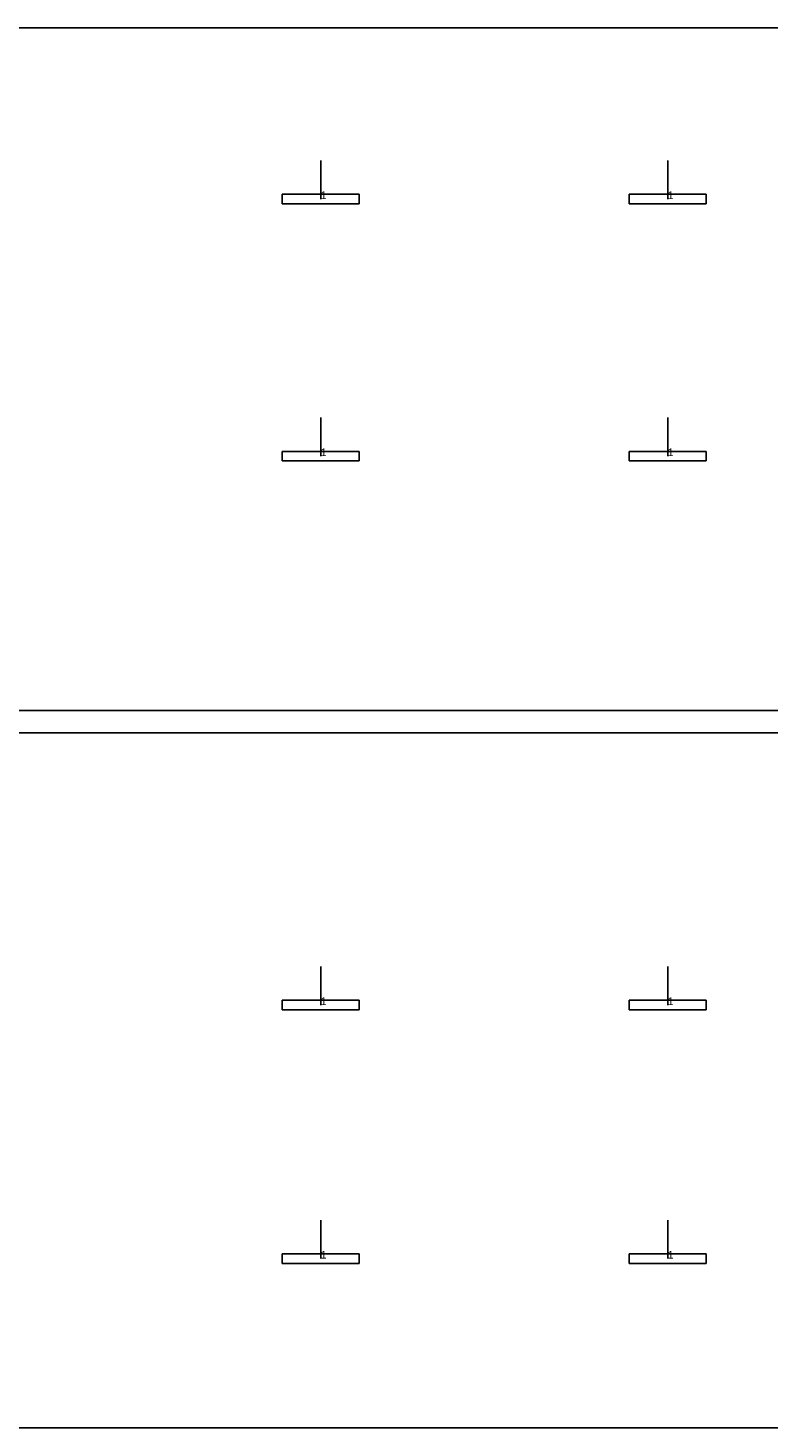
# Model space of a CAD drawing. Extents: x 185653 to 266956, y -482042 to -463482.
# Tile 4 of 6: x 216780 to 226390, y -482042 to -463882. Entities that reach past the tile are written whole.
import ezdxf

# ---------------------------------------------------------------- set-up
doc = ezdxf.new("R2010")
doc.units = 0
doc.header["$MEASUREMENT"] = 0
for name, color, linetype in [('DLXFURN', 5, 'Continuous'), ('DLXLUM', 2, 'Continuous'), ('DLXLUMEX', 2, 'Continuous')]:
    doc.layers.add(name, color=color, linetype=linetype)

# ---------------------------------------------------------------- blocks, each defined once
blk = doc.blocks.new('*U8')
at = {"color": 1}
blk.add_line((0, 0), (0, 500), dxfattribs=at)
for p, q in [((500, 62.5), (-500, 62.5)), ((-500, 62.5), (-500, -62.5)), ((-500, 62.5), (-500, -62.5)), ((-500, -62.5), (-500, 62.5)), ((-500, 62.5), (-500, 62.5)), ((500, 62.5), (-500, 62.5)), ((-500, 62.5), (-500, 62.5)), ((-500, 62.5), (500, 62.5)), ((-500, -62.5), (-500, 62.5)), ((-500, 62.5), (500, 62.5)), ((500, -62.5), (500, 62.5)), ((500, 62.5), (500, 62.5)), ((500, -62.5), (500, 62.5)), ((500, 62.5), (500, 62.5)), ((500, 62.5), (500, -62.5)), ((500, 62.5), (500, -62.5)), ((-500, -62.5), (500, -62.5)), ((-500, -62.5), (500, -62.5)), ((500, -62.5), (-500, -62.5)), ((-500, -62.5), (-500, -62.5)), ((-500, -62.5), (-500, -62.5)), ((500, -62.5), (-500, -62.5)), ((500, -62.5), (500, -62.5)), ((500, -62.5), (500, -62.5))]:
    blk.add_line(p, q)
at = {"layer": 'DLXLUMEX', "color": 7}
blk.add_text('1', height=100, dxfattribs=at).set_placement((0, 0))
blk = doc.blocks.new('*U9')
at = {"color": 1}
blk.add_line((0, 0), (0, 500), dxfattribs=at)
for p, q in [((500, 62.5), (-500, 62.5)), ((-500, 62.5), (-500, -62.5)), ((-500, 62.5), (-500, -62.5)), ((-500, -62.5), (-500, 62.5)), ((-500, 62.5), (-500, 62.5)), ((500, 62.5), (-500, 62.5)), ((-500, 62.5), (-500, 62.5)), ((-500, 62.5), (500, 62.5)), ((-500, -62.5), (-500, 62.5)), ((-500, 62.5), (500, 62.5)), ((500, -62.5), (500, 62.5)), ((500, 62.5), (500, 62.5)), ((500, -62.5), (500, 62.5)), ((500, 62.5), (500, 62.5)), ((500, 62.5), (500, -62.5)), ((500, 62.5), (500, -62.5)), ((-500, -62.5), (500, -62.5)), ((-500, -62.5), (500, -62.5)), ((500, -62.5), (-500, -62.5)), ((-500, -62.5), (-500, -62.5)), ((-500, -62.5), (-500, -62.5)), ((500, -62.5), (-500, -62.5)), ((500, -62.5), (500, -62.5)), ((500, -62.5), (500, -62.5))]:
    blk.add_line(p, q)
at = {"layer": 'DLXLUMEX', "color": 7}
blk.add_text('1', height=100, dxfattribs=at).set_placement((0, 0))
blk = doc.blocks.new('*U10')
at = {"color": 1}
blk.add_line((0, 0), (0, 500), dxfattribs=at)
for p, q in [((500, 62.5), (-500, 62.5)), ((-500, 62.5), (-500, -62.5)), ((-500, 62.5), (-500, -62.5)), ((-500, -62.5), (-500, 62.5)), ((-500, 62.5), (-500, 62.5)), ((500, 62.5), (-500, 62.5)), ((-500, 62.5), (-500, 62.5)), ((-500, 62.5), (500, 62.5)), ((-500, -62.5), (-500, 62.5)), ((-500, 62.5), (500, 62.5)), ((500, -62.5), (500, 62.5)), ((500, 62.5), (500, 62.5)), ((500, -62.5), (500, 62.5)), ((500, 62.5), (500, 62.5)), ((500, 62.5), (500, -62.5)), ((500, 62.5), (500, -62.5)), ((-500, -62.5), (500, -62.5)), ((-500, -62.5), (500, -62.5)), ((500, -62.5), (-500, -62.5)), ((-500, -62.5), (-500, -62.5)), ((-500, -62.5), (-500, -62.5)), ((500, -62.5), (-500, -62.5)), ((500, -62.5), (500, -62.5)), ((500, -62.5), (500, -62.5))]:
    blk.add_line(p, q)
at = {"layer": 'DLXLUMEX', "color": 7}
blk.add_text('1', height=100, dxfattribs=at).set_placement((0, 0))
blk = doc.blocks.new('*U12')
at = {"color": 1}
blk.add_line((0, 0), (0, 500), dxfattribs=at)
for p, q in [((500, 62.5), (-500, 62.5)), ((-500, 62.5), (-500, -62.5)), ((-500, 62.5), (-500, -62.5)), ((-500, -62.5), (-500, 62.5)), ((-500, 62.5), (-500, 62.5)), ((500, 62.5), (-500, 62.5)), ((-500, 62.5), (-500, 62.5)), ((-500, 62.5), (500, 62.5)), ((-500, -62.5), (-500, 62.5)), ((-500, 62.5), (500, 62.5)), ((500, -62.5), (500, 62.5)), ((500, 62.5), (500, 62.5)), ((500, -62.5), (500, 62.5)), ((500, 62.5), (500, 62.5)), ((500, 62.5), (500, -62.5)), ((500, 62.5), (500, -62.5)), ((-500, -62.5), (500, -62.5)), ((-500, -62.5), (500, -62.5)), ((500, -62.5), (-500, -62.5)), ((-500, -62.5), (-500, -62.5)), ((-500, -62.5), (-500, -62.5)), ((500, -62.5), (-500, -62.5)), ((500, -62.5), (500, -62.5)), ((500, -62.5), (500, -62.5))]:
    blk.add_line(p, q)
at = {"layer": 'DLXLUMEX', "color": 7}
blk.add_text('1', height=100, dxfattribs=at).set_placement((0, 0))
blk = doc.blocks.new('*U30')
at = {"color": 1}
blk.add_line((0, 0), (0, 500), dxfattribs=at)
for p, q in [((500, 62.5), (-500, 62.5)), ((-500, 62.5), (-500, -62.5)), ((-500, 62.5), (-500, -62.5)), ((-500, -62.5), (-500, 62.5)), ((-500, 62.5), (-500, 62.5)), ((500, 62.5), (-500, 62.5)), ((-500, 62.5), (-500, 62.5)), ((-500, 62.5), (500, 62.5)), ((-500, -62.5), (-500, 62.5)), ((-500, 62.5), (500, 62.5)), ((500, -62.5), (500, 62.5)), ((500, 62.5), (500, 62.5)), ((500, -62.5), (500, 62.5)), ((500, 62.5), (500, 62.5)), ((500, 62.5), (500, -62.5)), ((500, 62.5), (500, -62.5)), ((-500, -62.5), (500, -62.5)), ((-500, -62.5), (500, -62.5)), ((500, -62.5), (-500, -62.5)), ((-500, -62.5), (-500, -62.5)), ((-500, -62.5), (-500, -62.5)), ((500, -62.5), (-500, -62.5)), ((500, -62.5), (500, -62.5)), ((500, -62.5), (500, -62.5))]:
    blk.add_line(p, q)
at = {"layer": 'DLXLUMEX', "color": 7}
blk.add_text('1', height=100, dxfattribs=at).set_placement((0, 0))
blk = doc.blocks.new('*U31')
at = {"color": 1}
blk.add_line((0, 0), (0, 500), dxfattribs=at)
for p, q in [((500, 62.5), (-500, 62.5)), ((-500, 62.5), (-500, -62.5)), ((-500, 62.5), (-500, -62.5)), ((-500, -62.5), (-500, 62.5)), ((-500, 62.5), (-500, 62.5)), ((500, 62.5), (-500, 62.5)), ((-500, 62.5), (-500, 62.5)), ((-500, 62.5), (500, 62.5)), ((-500, -62.5), (-500, 62.5)), ((-500, 62.5), (500, 62.5)), ((500, -62.5), (500, 62.5)), ((500, 62.5), (500, 62.5)), ((500, -62.5), (500, 62.5)), ((500, 62.5), (500, 62.5)), ((500, 62.5), (500, -62.5)), ((500, 62.5), (500, -62.5)), ((-500, -62.5), (500, -62.5)), ((-500, -62.5), (500, -62.5)), ((500, -62.5), (-500, -62.5)), ((-500, -62.5), (-500, -62.5)), ((-500, -62.5), (-500, -62.5)), ((500, -62.5), (-500, -62.5)), ((500, -62.5), (500, -62.5)), ((500, -62.5), (500, -62.5))]:
    blk.add_line(p, q)
at = {"layer": 'DLXLUMEX', "color": 7}
blk.add_text('1', height=100, dxfattribs=at).set_placement((0, 0))
blk = doc.blocks.new('*U32')
at = {"color": 1}
blk.add_line((0, 0), (0, 500), dxfattribs=at)
for p, q in [((500, 62.5), (-500, 62.5)), ((-500, 62.5), (-500, -62.5)), ((-500, 62.5), (-500, -62.5)), ((-500, -62.5), (-500, 62.5)), ((-500, 62.5), (-500, 62.5)), ((500, 62.5), (-500, 62.5)), ((-500, 62.5), (-500, 62.5)), ((-500, 62.5), (500, 62.5)), ((-500, -62.5), (-500, 62.5)), ((-500, 62.5), (500, 62.5)), ((500, -62.5), (500, 62.5)), ((500, 62.5), (500, 62.5)), ((500, -62.5), (500, 62.5)), ((500, 62.5), (500, 62.5)), ((500, 62.5), (500, -62.5)), ((500, 62.5), (500, -62.5)), ((-500, -62.5), (500, -62.5)), ((-500, -62.5), (500, -62.5)), ((500, -62.5), (-500, -62.5)), ((-500, -62.5), (-500, -62.5)), ((-500, -62.5), (-500, -62.5)), ((500, -62.5), (-500, -62.5)), ((500, -62.5), (500, -62.5)), ((500, -62.5), (500, -62.5))]:
    blk.add_line(p, q)
at = {"layer": 'DLXLUMEX', "color": 7}
blk.add_text('1', height=100, dxfattribs=at).set_placement((0, 0))
blk = doc.blocks.new('*U34')
at = {"color": 1}
blk.add_line((0, 0), (0, 500), dxfattribs=at)
for p, q in [((500, 62.5), (-500, 62.5)), ((-500, 62.5), (-500, -62.5)), ((-500, 62.5), (-500, -62.5)), ((-500, -62.5), (-500, 62.5)), ((-500, 62.5), (-500, 62.5)), ((500, 62.5), (-500, 62.5)), ((-500, 62.5), (-500, 62.5)), ((-500, 62.5), (500, 62.5)), ((-500, -62.5), (-500, 62.5)), ((-500, 62.5), (500, 62.5)), ((500, -62.5), (500, 62.5)), ((500, 62.5), (500, 62.5)), ((500, -62.5), (500, 62.5)), ((500, 62.5), (500, 62.5)), ((500, 62.5), (500, -62.5)), ((500, 62.5), (500, -62.5)), ((-500, -62.5), (500, -62.5)), ((-500, -62.5), (500, -62.5)), ((500, -62.5), (-500, -62.5)), ((-500, -62.5), (-500, -62.5)), ((-500, -62.5), (-500, -62.5)), ((500, -62.5), (-500, -62.5)), ((500, -62.5), (500, -62.5)), ((500, -62.5), (500, -62.5))]:
    blk.add_line(p, q)
at = {"layer": 'DLXLUMEX', "color": 7}
blk.add_text('1', height=100, dxfattribs=at).set_placement((0, 0))
blk = doc.blocks.new('*U43')
for p, q in [((-29802, 4362), (30033, 4362)), ((30033, -4490), (-29802, -4490))]:
    blk.add_line(p, q)
blk = doc.blocks.new('*U45')
for p, q in [((-29820, 4537), (30015, 4537)), ((30015, -4479), (-29820, -4479))]:
    blk.add_line(p, q)

msp = doc.modelspace()

# ---------------------------------------------------------------- block references
at = {"layer": 'DLXFURN'}
for name, p in [('*U43', (215455, -468244, -60)), ('*U45', (215474, -477563, -60))]:
    msp.add_blockref(name, p, dxfattribs=at)
at = {"layer": 'DLXLUM'}
for name, p in [('*U9', (220577, -466101, -60)), ('*U12', (225077, -466101, -60)), ('*U8', (220577, -469436, -60)), ('*U10', (225077, -469436, -60)), ('*U31', (220577, -476556, -60)), ('*U34', (225077, -476556, -60)), ('*U30', (220577, -479845, -60)), ('*U32', (225077, -479845, -60))]:
    msp.add_blockref(name, p, dxfattribs=at)

doc.saveas('drawing.dxf')
